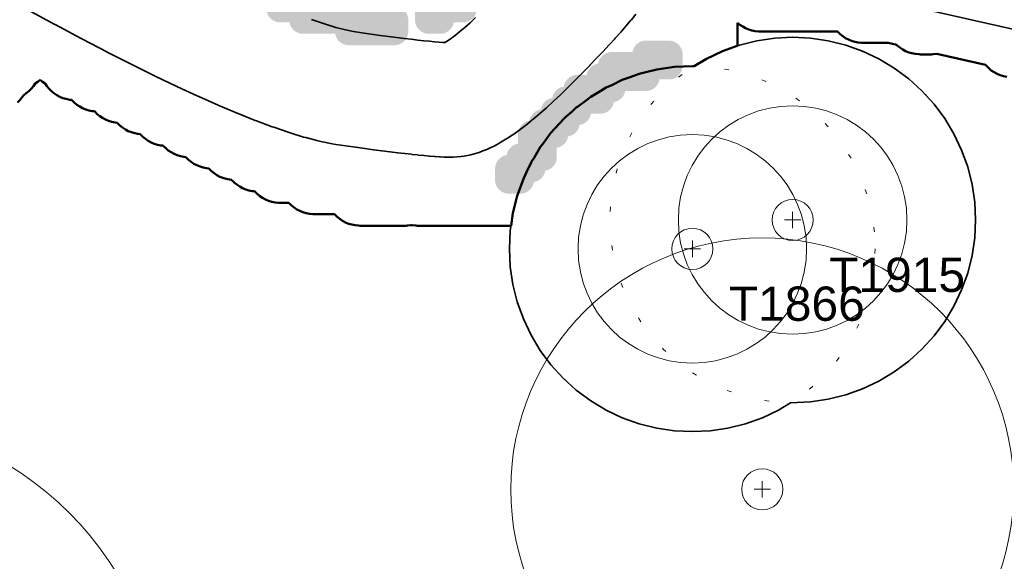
# Model space of a CAD drawing. Header units: metres. Extents: x -6559 to -6383, y 5654606 to 5654801.
# Tile 9 of 31: x -6472 to -6450, y 5654645 to 5654657. Entities that reach past the tile are written whole.
import ezdxf
from ezdxf.enums import TextEntityAlignment as Align

# ---------------------------------------------------------------- set-up
doc = ezdxf.new("R2010")
doc.units = ezdxf.units.M
doc.header["$LTSCALE"] = 0.5
for name, pattern in [('DASHED', [9, 6, -3]), ('DOT', [1.5, 0, -1.5]), ('PHANTOM', [22, 12, -2, 2, -2, 2, -2])]:
    doc.linetypes.add(name, pattern=pattern)
for name, color, linetype, lineweight in [('L-HARD-PAVE', 8, 'Continuous', 35), ('L-HARD-WALL', 7, 'Continuous', 50), ('L-PLNT-PROT', 1, 'DASHED', 35), ('L-PLNT-TEXT', 3, 'Continuous', 18), ('L-SITE-LIMIT', 6, 'PHANTOM', 50), ('V-VEG-CANOPY', 92, 'Continuous', 13), ('V-VEG-TREE', 94, 'Continuous', 18)]:
    doc.layers.add(name, color=color, linetype=linetype, lineweight=lineweight)
doc.styles.add('BR-STD', font='arial.ttf')

# ---------------------------------------------------------------- blocks, each defined once
blk = doc.blocks.new('VEG-TREE-DECID')
at = {"color": 0, "lineweight": -2}
for p, q in [((-0.6, 0), (0.6, 0)), ((0, -0.6), (0, 0.6))]:
    blk.add_line(p, q, dxfattribs=at)
blk.add_circle((0, 0), 1.5, dxfattribs=at)

msp = doc.modelspace()

# ---------------------------------------------------------------- hatches: boundary and pattern name
at = {"layer": 'L-HARD-WALL'}
h = msp.add_hatch(color=1, dxfattribs=at)
h.dxf.hatch_style = 1
h.paths.add_polyline_path([(-6462.75, 5654656.7), (-6462.779, 5654656.701), (-6462.809, 5654656.706), (-6462.837, 5654656.713), (-6462.865, 5654656.723), (-6462.891, 5654656.735), (-6462.917, 5654656.751), (-6462.94, 5654656.768), (-6462.962, 5654656.788), (-6462.982, 5654656.81), (-6462.999, 5654656.833), (-6463.015, 5654656.859), (-6463.027, 5654656.885), (-6463.037, 5654656.913), (-6463.044, 5654656.941), (-6463.049, 5654656.971), (-6463.05, 5654657), (-6463.05, 5654657.25), (-6463.049, 5654657.279), (-6463.044, 5654657.309), (-6463.037, 5654657.337), (-6463.027, 5654657.365), (-6463.015, 5654657.391), (-6462.999, 5654657.417), (-6462.982, 5654657.44), (-6462.962, 5654657.462), (-6462.94, 5654657.482), (-6462.917, 5654657.499), (-6462.891, 5654657.515), (-6462.865, 5654657.527), (-6462.837, 5654657.537), (-6462.809, 5654657.544), (-6462.779, 5654657.549), (-6462.75, 5654657.55), (-6462.546, 5654657.55), (-6462.544, 5654657.559), (-6462.537, 5654657.587), (-6462.527, 5654657.615), (-6462.515, 5654657.641), (-6462.499, 5654657.667), (-6462.482, 5654657.69), (-6462.462, 5654657.712), (-6462.44, 5654657.732), (-6462.417, 5654657.749), (-6462.391, 5654657.765), (-6462.365, 5654657.777), (-6462.337, 5654657.787), (-6462.309, 5654657.794), (-6462.296, 5654657.796), (-6462.294, 5654657.809), (-6462.287, 5654657.837), (-6462.277, 5654657.865), (-6462.265, 5654657.891), (-6462.249, 5654657.917), (-6462.232, 5654657.94), (-6462.212, 5654657.962), (-6462.19, 5654657.982), (-6462.167, 5654657.999), (-6462.141, 5654658.015), (-6462.115, 5654658.027), (-6462.087, 5654658.037), (-6462.059, 5654658.044), (-6462.029, 5654658.049), (-6462, 5654658.05), (-6461.796, 5654658.05), (-6461.794, 5654658.059), (-6461.787, 5654658.087), (-6461.777, 5654658.115), (-6461.765, 5654658.141), (-6461.749, 5654658.167), (-6461.732, 5654658.19), (-6461.712, 5654658.212), (-6461.69, 5654658.232), (-6461.667, 5654658.249), (-6461.641, 5654658.265), (-6461.615, 5654658.277), (-6461.587, 5654658.287), (-6461.559, 5654658.294), (-6461.546, 5654658.296), (-6461.544, 5654658.309), (-6461.537, 5654658.337), (-6461.527, 5654658.365), (-6461.515, 5654658.391), (-6461.499, 5654658.417), (-6461.482, 5654658.44), (-6461.462, 5654658.462), (-6461.44, 5654658.482), (-6461.417, 5654658.499), (-6461.391, 5654658.515), (-6461.365, 5654658.527), (-6461.337, 5654658.537), (-6461.309, 5654658.544), (-6461.296, 5654658.546), (-6461.294, 5654658.559), (-6461.287, 5654658.587), (-6461.277, 5654658.615), (-6461.265, 5654658.641), (-6461.249, 5654658.667), (-6461.232, 5654658.69), (-6461.212, 5654658.712), (-6461.19, 5654658.732), (-6461.167, 5654658.749), (-6461.141, 5654658.765), (-6461.115, 5654658.777), (-6461.087, 5654658.787), (-6461.059, 5654658.794), (-6461.05, 5654658.796), (-6461.05, 5654659), (-6461.049, 5654659.029), (-6461.044, 5654659.059), (-6461.037, 5654659.087), (-6461.027, 5654659.115), (-6461.015, 5654659.141), (-6460.999, 5654659.167), (-6460.982, 5654659.19), (-6460.962, 5654659.212), (-6460.94, 5654659.232), (-6460.917, 5654659.249), (-6460.891, 5654659.265), (-6460.865, 5654659.277), (-6460.837, 5654659.287), (-6460.809, 5654659.294), (-6460.8, 5654659.296), (-6460.8, 5654659.5), (-6460.799, 5654659.529), (-6460.794, 5654659.559), (-6460.787, 5654659.587), (-6460.777, 5654659.615), (-6460.765, 5654659.641), (-6460.749, 5654659.667), (-6460.732, 5654659.69), (-6460.712, 5654659.712), (-6460.69, 5654659.732), (-6460.667, 5654659.749), (-6460.641, 5654659.765), (-6460.615, 5654659.777), (-6460.587, 5654659.787), (-6460.559, 5654659.794), (-6460.55, 5654659.796), (-6460.55, 5654660), (-6460.549, 5654660.029), (-6460.544, 5654660.059), (-6460.537, 5654660.087), (-6460.527, 5654660.115), (-6460.515, 5654660.141), (-6460.499, 5654660.167), (-6460.482, 5654660.19), (-6460.462, 5654660.212), (-6460.44, 5654660.232), (-6460.417, 5654660.249), (-6460.391, 5654660.265), (-6460.365, 5654660.277), (-6460.337, 5654660.287), (-6460.309, 5654660.294), (-6460.3, 5654660.296), (-6460.3, 5654661.25), (-6460.299, 5654661.279), (-6460.294, 5654661.309), (-6460.287, 5654661.337), (-6460.277, 5654661.365), (-6460.265, 5654661.391), (-6460.249, 5654661.417), (-6460.232, 5654661.44), (-6460.212, 5654661.462), (-6460.19, 5654661.482), (-6460.167, 5654661.499), (-6460.141, 5654661.515), (-6460.115, 5654661.527), (-6460.087, 5654661.537), (-6460.059, 5654661.544), (-6460.029, 5654661.549), (-6460, 5654661.55), (-6459.75, 5654661.55), (-6459.721, 5654661.549), (-6459.691, 5654661.544), (-6459.663, 5654661.537), (-6459.635, 5654661.527), (-6459.609, 5654661.515), (-6459.583, 5654661.499), (-6459.56, 5654661.482), (-6459.538, 5654661.462), (-6459.518, 5654661.44), (-6459.501, 5654661.417), (-6459.485, 5654661.391), (-6459.473, 5654661.365), (-6459.463, 5654661.337), (-6459.456, 5654661.309), (-6459.451, 5654661.279), (-6459.45, 5654661.25), (-6459.45, 5654660), (-6459.451, 5654659.971), (-6459.456, 5654659.941), (-6459.463, 5654659.913), (-6459.473, 5654659.885), (-6459.485, 5654659.859), (-6459.501, 5654659.833), (-6459.518, 5654659.81), (-6459.538, 5654659.788), (-6459.56, 5654659.768), (-6459.583, 5654659.751), (-6459.609, 5654659.735), (-6459.635, 5654659.723), (-6459.663, 5654659.713), (-6459.691, 5654659.706), (-6459.7, 5654659.704), (-6459.7, 5654659.5), (-6459.701, 5654659.471), (-6459.706, 5654659.441), (-6459.713, 5654659.413), (-6459.723, 5654659.385), (-6459.735, 5654659.359), (-6459.751, 5654659.333), (-6459.768, 5654659.31), (-6459.788, 5654659.288), (-6459.81, 5654659.268), (-6459.833, 5654659.251), (-6459.859, 5654659.235), (-6459.885, 5654659.223), (-6459.913, 5654659.213), (-6459.941, 5654659.206), (-6459.95, 5654659.204), (-6459.95, 5654659), (-6459.951, 5654658.971), (-6459.956, 5654658.941), (-6459.963, 5654658.913), (-6459.973, 5654658.885), (-6459.985, 5654658.859), (-6460.001, 5654658.833), (-6460.018, 5654658.81), (-6460.038, 5654658.788), (-6460.06, 5654658.768), (-6460.083, 5654658.751), (-6460.109, 5654658.735), (-6460.135, 5654658.723), (-6460.163, 5654658.713), (-6460.191, 5654658.706), (-6460.2, 5654658.704), (-6460.2, 5654658.5), (-6460.201, 5654658.471), (-6460.206, 5654658.441), (-6460.213, 5654658.413), (-6460.223, 5654658.385), (-6460.235, 5654658.359), (-6460.251, 5654658.333), (-6460.268, 5654658.31), (-6460.288, 5654658.288), (-6460.31, 5654658.268), (-6460.333, 5654658.251), (-6460.359, 5654658.235), (-6460.385, 5654658.223), (-6460.413, 5654658.213), (-6460.441, 5654658.206), (-6460.454, 5654658.204), (-6460.456, 5654658.191), (-6460.463, 5654658.163), (-6460.473, 5654658.135), (-6460.485, 5654658.109), (-6460.501, 5654658.083), (-6460.518, 5654658.06), (-6460.538, 5654658.038), (-6460.56, 5654658.018), (-6460.583, 5654658.001), (-6460.609, 5654657.985), (-6460.635, 5654657.973), (-6460.663, 5654657.963), (-6460.691, 5654657.956), (-6460.704, 5654657.954), (-6460.706, 5654657.941), (-6460.713, 5654657.913), (-6460.723, 5654657.885), (-6460.735, 5654657.859), (-6460.751, 5654657.833), (-6460.768, 5654657.81), (-6460.788, 5654657.788), (-6460.81, 5654657.768), (-6460.833, 5654657.751), (-6460.859, 5654657.735), (-6460.885, 5654657.723), (-6460.913, 5654657.713), (-6460.941, 5654657.706), (-6460.954, 5654657.704), (-6460.956, 5654657.691), (-6460.963, 5654657.663), (-6460.973, 5654657.635), (-6460.985, 5654657.609), (-6461.001, 5654657.583), (-6461.018, 5654657.56), (-6461.038, 5654657.538), (-6461.06, 5654657.518), (-6461.083, 5654657.501), (-6461.109, 5654657.485), (-6461.135, 5654657.473), (-6461.163, 5654657.463), (-6461.191, 5654657.456), (-6461.204, 5654657.454), (-6461.206, 5654657.441), (-6461.213, 5654657.413), (-6461.223, 5654657.385), (-6461.235, 5654657.359), (-6461.251, 5654657.333), (-6461.268, 5654657.31), (-6461.288, 5654657.288), (-6461.31, 5654657.268), (-6461.333, 5654657.251), (-6461.359, 5654657.235), (-6461.385, 5654657.223), (-6461.413, 5654657.213), (-6461.441, 5654657.206), (-6461.471, 5654657.201), (-6461.5, 5654657.2), (-6461.704, 5654657.2), (-6461.706, 5654657.191), (-6461.713, 5654657.163), (-6461.723, 5654657.135), (-6461.735, 5654657.109), (-6461.751, 5654657.083), (-6461.768, 5654657.06), (-6461.788, 5654657.038), (-6461.81, 5654657.018), (-6461.833, 5654657.001), (-6461.859, 5654656.985), (-6461.885, 5654656.973), (-6461.913, 5654656.963), (-6461.941, 5654656.956), (-6461.971, 5654656.951), (-6462, 5654656.95), (-6462.204, 5654656.95), (-6462.206, 5654656.941), (-6462.213, 5654656.913), (-6462.223, 5654656.885), (-6462.235, 5654656.859), (-6462.251, 5654656.833), (-6462.268, 5654656.81), (-6462.288, 5654656.788), (-6462.31, 5654656.768), (-6462.333, 5654656.751), (-6462.359, 5654656.735), (-6462.385, 5654656.723), (-6462.413, 5654656.713), (-6462.441, 5654656.706), (-6462.471, 5654656.701), (-6462.5, 5654656.7)])
h = msp.add_hatch(color=1, dxfattribs=at)
h.dxf.hatch_style = 1
h.paths.add_polyline_path([(-6466.796, 5654657.454), (-6466.809, 5654657.456), (-6466.837, 5654657.463), (-6466.865, 5654657.473), (-6466.891, 5654657.485), (-6466.917, 5654657.501), (-6466.94, 5654657.518), (-6466.962, 5654657.538), (-6466.982, 5654657.56), (-6466.999, 5654657.583), (-6467.015, 5654657.609), (-6467.027, 5654657.635), (-6467.037, 5654657.663), (-6467.044, 5654657.691), (-6467.049, 5654657.721), (-6467.05, 5654657.75), (-6467.05, 5654658), (-6467.049, 5654658.029), (-6467.044, 5654658.059), (-6467.037, 5654658.087), (-6467.027, 5654658.115), (-6467.015, 5654658.141), (-6466.999, 5654658.167), (-6466.982, 5654658.19), (-6466.962, 5654658.212), (-6466.94, 5654658.232), (-6466.917, 5654658.249), (-6466.891, 5654658.265), (-6466.865, 5654658.277), (-6466.837, 5654658.287), (-6466.809, 5654658.294), (-6466.779, 5654658.299), (-6466.75, 5654658.3), (-6466.5, 5654658.3), (-6466.471, 5654658.299), (-6466.441, 5654658.294), (-6466.413, 5654658.287), (-6466.385, 5654658.277), (-6466.359, 5654658.265), (-6466.333, 5654658.249), (-6466.31, 5654658.232), (-6466.288, 5654658.212), (-6466.268, 5654658.19), (-6466.251, 5654658.167), (-6466.235, 5654658.141), (-6466.223, 5654658.115), (-6466.213, 5654658.087), (-6466.206, 5654658.059), (-6466.204, 5654658.05), (-6466, 5654658.05), (-6465.971, 5654658.049), (-6465.941, 5654658.044), (-6465.913, 5654658.037), (-6465.885, 5654658.027), (-6465.859, 5654658.015), (-6465.833, 5654657.999), (-6465.81, 5654657.982), (-6465.788, 5654657.962), (-6465.768, 5654657.94), (-6465.751, 5654657.917), (-6465.735, 5654657.891), (-6465.723, 5654657.865), (-6465.713, 5654657.837), (-6465.706, 5654657.809), (-6465.704, 5654657.8), (-6465.5, 5654657.8), (-6465.471, 5654657.799), (-6465.441, 5654657.794), (-6465.413, 5654657.787), (-6465.385, 5654657.777), (-6465.359, 5654657.765), (-6465.333, 5654657.749), (-6465.31, 5654657.732), (-6465.288, 5654657.712), (-6465.268, 5654657.69), (-6465.251, 5654657.667), (-6465.235, 5654657.641), (-6465.223, 5654657.615), (-6465.213, 5654657.587), (-6465.206, 5654657.559), (-6465.204, 5654657.55), (-6464.5, 5654657.55), (-6464.471, 5654657.549), (-6464.441, 5654657.544), (-6464.413, 5654657.537), (-6464.385, 5654657.527), (-6464.359, 5654657.515), (-6464.333, 5654657.499), (-6464.31, 5654657.482), (-6464.288, 5654657.462), (-6464.268, 5654657.44), (-6464.251, 5654657.417), (-6464.235, 5654657.391), (-6464.223, 5654657.365), (-6464.213, 5654657.337), (-6464.206, 5654657.309), (-6464.204, 5654657.3), (-6463.5, 5654657.3), (-6463.471, 5654657.299), (-6463.441, 5654657.294), (-6463.413, 5654657.287), (-6463.385, 5654657.277), (-6463.359, 5654657.265), (-6463.333, 5654657.249), (-6463.31, 5654657.232), (-6463.288, 5654657.212), (-6463.268, 5654657.19), (-6463.251, 5654657.167), (-6463.235, 5654657.141), (-6463.223, 5654657.115), (-6463.213, 5654657.087), (-6463.206, 5654657.059), (-6463.201, 5654657.029), (-6463.2, 5654657), (-6463.2, 5654656.75), (-6463.201, 5654656.721), (-6463.206, 5654656.691), (-6463.213, 5654656.663), (-6463.223, 5654656.635), (-6463.235, 5654656.609), (-6463.251, 5654656.583), (-6463.268, 5654656.56), (-6463.288, 5654656.538), (-6463.31, 5654656.518), (-6463.333, 5654656.501), (-6463.359, 5654656.485), (-6463.385, 5654656.473), (-6463.413, 5654656.463), (-6463.441, 5654656.456), (-6463.471, 5654656.451), (-6463.5, 5654656.45), (-6464.5, 5654656.45), (-6464.529, 5654656.451), (-6464.559, 5654656.456), (-6464.587, 5654656.463), (-6464.615, 5654656.473), (-6464.641, 5654656.485), (-6464.667, 5654656.501), (-6464.69, 5654656.518), (-6464.712, 5654656.538), (-6464.732, 5654656.56), (-6464.749, 5654656.583), (-6464.765, 5654656.609), (-6464.777, 5654656.635), (-6464.787, 5654656.663), (-6464.794, 5654656.691), (-6464.796, 5654656.7), (-6465.5, 5654656.7), (-6465.529, 5654656.701), (-6465.559, 5654656.706), (-6465.587, 5654656.713), (-6465.615, 5654656.723), (-6465.641, 5654656.735), (-6465.667, 5654656.751), (-6465.69, 5654656.768), (-6465.712, 5654656.788), (-6465.732, 5654656.81), (-6465.749, 5654656.833), (-6465.765, 5654656.859), (-6465.777, 5654656.885), (-6465.787, 5654656.913), (-6465.794, 5654656.941), (-6465.796, 5654656.95), (-6466, 5654656.95), (-6466.029, 5654656.951), (-6466.059, 5654656.956), (-6466.087, 5654656.963), (-6466.115, 5654656.973), (-6466.141, 5654656.985), (-6466.167, 5654657.001), (-6466.19, 5654657.018), (-6466.212, 5654657.038), (-6466.232, 5654657.06), (-6466.249, 5654657.083), (-6466.265, 5654657.109), (-6466.277, 5654657.135), (-6466.287, 5654657.163), (-6466.294, 5654657.191), (-6466.296, 5654657.2), (-6466.5, 5654657.2), (-6466.529, 5654657.201), (-6466.559, 5654657.206), (-6466.587, 5654657.213), (-6466.615, 5654657.223), (-6466.641, 5654657.235), (-6466.667, 5654657.251), (-6466.69, 5654657.268), (-6466.712, 5654657.288), (-6466.732, 5654657.31), (-6466.749, 5654657.333), (-6466.765, 5654657.359), (-6466.777, 5654657.385), (-6466.787, 5654657.413), (-6466.794, 5654657.441)])
h = msp.add_hatch(color=1, dxfattribs=at)
h.dxf.hatch_style = 1
h.paths.add_polyline_path([(-6461.046, 5654654.046), (-6461.044, 5654654.059), (-6461.037, 5654654.087), (-6461.027, 5654654.115), (-6461.015, 5654654.141), (-6460.999, 5654654.167), (-6460.982, 5654654.19), (-6460.962, 5654654.212), (-6460.94, 5654654.232), (-6460.917, 5654654.249), (-6460.891, 5654654.265), (-6460.865, 5654654.277), (-6460.837, 5654654.287), (-6460.809, 5654654.294), (-6460.8, 5654654.296), (-6460.8, 5654654.5), (-6460.799, 5654654.529), (-6460.794, 5654654.559), (-6460.787, 5654654.587), (-6460.777, 5654654.615), (-6460.765, 5654654.641), (-6460.749, 5654654.667), (-6460.732, 5654654.69), (-6460.712, 5654654.712), (-6460.69, 5654654.732), (-6460.667, 5654654.749), (-6460.641, 5654654.765), (-6460.615, 5654654.777), (-6460.587, 5654654.787), (-6460.559, 5654654.794), (-6460.546, 5654654.796), (-6460.544, 5654654.809), (-6460.537, 5654654.837), (-6460.527, 5654654.865), (-6460.515, 5654654.891), (-6460.499, 5654654.917), (-6460.482, 5654654.94), (-6460.462, 5654654.962), (-6460.44, 5654654.982), (-6460.417, 5654654.999), (-6460.391, 5654655.015), (-6460.365, 5654655.027), (-6460.337, 5654655.037), (-6460.309, 5654655.044), (-6460.296, 5654655.046), (-6460.294, 5654655.059), (-6460.287, 5654655.087), (-6460.277, 5654655.115), (-6460.265, 5654655.141), (-6460.249, 5654655.167), (-6460.232, 5654655.19), (-6460.212, 5654655.212), (-6460.19, 5654655.232), (-6460.167, 5654655.249), (-6460.141, 5654655.265), (-6460.115, 5654655.277), (-6460.087, 5654655.287), (-6460.059, 5654655.294), (-6460.046, 5654655.296), (-6460.044, 5654655.309), (-6460.037, 5654655.337), (-6460.027, 5654655.365), (-6460.015, 5654655.391), (-6459.999, 5654655.417), (-6459.982, 5654655.44), (-6459.962, 5654655.462), (-6459.94, 5654655.482), (-6459.917, 5654655.499), (-6459.891, 5654655.515), (-6459.865, 5654655.527), (-6459.837, 5654655.537), (-6459.809, 5654655.544), (-6459.796, 5654655.546), (-6459.794, 5654655.559), (-6459.787, 5654655.587), (-6459.777, 5654655.615), (-6459.765, 5654655.641), (-6459.749, 5654655.667), (-6459.732, 5654655.69), (-6459.712, 5654655.712), (-6459.69, 5654655.732), (-6459.667, 5654655.749), (-6459.641, 5654655.765), (-6459.615, 5654655.777), (-6459.587, 5654655.787), (-6459.559, 5654655.794), (-6459.529, 5654655.799), (-6459.5, 5654655.8), (-6459.296, 5654655.8), (-6459.294, 5654655.809), (-6459.287, 5654655.837), (-6459.277, 5654655.865), (-6459.265, 5654655.891), (-6459.249, 5654655.917), (-6459.232, 5654655.94), (-6459.212, 5654655.962), (-6459.19, 5654655.982), (-6459.167, 5654655.999), (-6459.141, 5654656.015), (-6459.115, 5654656.027), (-6459.087, 5654656.037), (-6459.059, 5654656.044), (-6459.046, 5654656.046), (-6459.044, 5654656.059), (-6459.037, 5654656.087), (-6459.027, 5654656.115), (-6459.015, 5654656.141), (-6458.999, 5654656.167), (-6458.982, 5654656.19), (-6458.962, 5654656.212), (-6458.94, 5654656.232), (-6458.917, 5654656.249), (-6458.891, 5654656.265), (-6458.865, 5654656.277), (-6458.837, 5654656.287), (-6458.809, 5654656.294), (-6458.779, 5654656.299), (-6458.75, 5654656.3), (-6458.296, 5654656.3), (-6458.294, 5654656.309), (-6458.287, 5654656.337), (-6458.277, 5654656.365), (-6458.265, 5654656.391), (-6458.249, 5654656.417), (-6458.232, 5654656.44), (-6458.212, 5654656.462), (-6458.19, 5654656.482), (-6458.167, 5654656.499), (-6458.141, 5654656.515), (-6458.115, 5654656.527), (-6458.087, 5654656.537), (-6458.059, 5654656.544), (-6458.029, 5654656.549), (-6458, 5654656.55), (-6457.5, 5654656.55), (-6457.471, 5654656.549), (-6457.441, 5654656.544), (-6457.413, 5654656.537), (-6457.385, 5654656.527), (-6457.359, 5654656.515), (-6457.333, 5654656.499), (-6457.31, 5654656.482), (-6457.288, 5654656.462), (-6457.268, 5654656.44), (-6457.251, 5654656.417), (-6457.235, 5654656.391), (-6457.223, 5654656.365), (-6457.213, 5654656.337), (-6457.206, 5654656.309), (-6457.201, 5654656.279), (-6457.2, 5654656.25), (-6457.2, 5654656), (-6457.201, 5654655.971), (-6457.206, 5654655.941), (-6457.213, 5654655.913), (-6457.223, 5654655.885), (-6457.235, 5654655.859), (-6457.251, 5654655.833), (-6457.268, 5654655.81), (-6457.288, 5654655.788), (-6457.31, 5654655.768), (-6457.333, 5654655.751), (-6457.359, 5654655.735), (-6457.385, 5654655.723), (-6457.413, 5654655.713), (-6457.441, 5654655.706), (-6457.471, 5654655.701), (-6457.5, 5654655.7), (-6457.704, 5654655.7), (-6457.706, 5654655.691), (-6457.713, 5654655.663), (-6457.723, 5654655.635), (-6457.735, 5654655.609), (-6457.751, 5654655.583), (-6457.768, 5654655.56), (-6457.788, 5654655.538), (-6457.81, 5654655.518), (-6457.833, 5654655.501), (-6457.859, 5654655.485), (-6457.885, 5654655.473), (-6457.913, 5654655.463), (-6457.941, 5654655.456), (-6457.971, 5654655.451), (-6458, 5654655.45), (-6458.454, 5654655.45), (-6458.456, 5654655.441), (-6458.463, 5654655.413), (-6458.473, 5654655.385), (-6458.485, 5654655.359), (-6458.501, 5654655.333), (-6458.518, 5654655.31), (-6458.538, 5654655.288), (-6458.56, 5654655.268), (-6458.583, 5654655.251), (-6458.609, 5654655.235), (-6458.635, 5654655.223), (-6458.663, 5654655.213), (-6458.691, 5654655.206), (-6458.704, 5654655.204), (-6458.706, 5654655.191), (-6458.713, 5654655.163), (-6458.723, 5654655.135), (-6458.735, 5654655.109), (-6458.751, 5654655.083), (-6458.768, 5654655.06), (-6458.788, 5654655.038), (-6458.81, 5654655.018), (-6458.833, 5654655.001), (-6458.859, 5654654.985), (-6458.885, 5654654.973), (-6458.913, 5654654.963), (-6458.941, 5654654.956), (-6458.971, 5654654.951), (-6459, 5654654.95), (-6459.204, 5654654.95), (-6459.206, 5654654.941), (-6459.213, 5654654.913), (-6459.223, 5654654.885), (-6459.235, 5654654.859), (-6459.251, 5654654.833), (-6459.268, 5654654.81), (-6459.288, 5654654.788), (-6459.31, 5654654.768), (-6459.333, 5654654.751), (-6459.359, 5654654.735), (-6459.385, 5654654.723), (-6459.413, 5654654.713), (-6459.441, 5654654.706), (-6459.454, 5654654.704), (-6459.456, 5654654.691), (-6459.463, 5654654.663), (-6459.473, 5654654.635), (-6459.485, 5654654.609), (-6459.501, 5654654.583), (-6459.518, 5654654.56), (-6459.538, 5654654.538), (-6459.56, 5654654.518), (-6459.583, 5654654.501), (-6459.609, 5654654.485), (-6459.635, 5654654.473), (-6459.663, 5654654.463), (-6459.691, 5654654.456), (-6459.704, 5654654.454), (-6459.706, 5654654.441), (-6459.713, 5654654.413), (-6459.723, 5654654.385), (-6459.735, 5654654.359), (-6459.751, 5654654.333), (-6459.768, 5654654.31), (-6459.788, 5654654.288), (-6459.81, 5654654.268), (-6459.833, 5654654.251), (-6459.859, 5654654.235), (-6459.885, 5654654.223), (-6459.913, 5654654.213), (-6459.941, 5654654.206), (-6459.95, 5654654.204), (-6459.95, 5654654), (-6459.951, 5654653.971), (-6459.956, 5654653.941), (-6459.963, 5654653.913), (-6459.973, 5654653.885), (-6459.985, 5654653.859), (-6460.001, 5654653.833), (-6460.018, 5654653.81), (-6460.038, 5654653.788), (-6460.06, 5654653.768), (-6460.083, 5654653.751), (-6460.109, 5654653.735), (-6460.135, 5654653.723), (-6460.163, 5654653.713), (-6460.191, 5654653.706), (-6460.204, 5654653.704), (-6460.206, 5654653.691), (-6460.213, 5654653.663), (-6460.223, 5654653.635), (-6460.235, 5654653.609), (-6460.251, 5654653.583), (-6460.268, 5654653.56), (-6460.288, 5654653.538), (-6460.31, 5654653.518), (-6460.333, 5654653.501), (-6460.359, 5654653.485), (-6460.385, 5654653.473), (-6460.413, 5654653.463), (-6460.441, 5654653.456), (-6460.454, 5654653.454), (-6460.456, 5654653.441), (-6460.463, 5654653.413), (-6460.473, 5654653.385), (-6460.485, 5654653.359), (-6460.501, 5654653.333), (-6460.518, 5654653.31), (-6460.538, 5654653.288), (-6460.56, 5654653.268), (-6460.583, 5654653.251), (-6460.609, 5654653.235), (-6460.635, 5654653.223), (-6460.663, 5654653.213), (-6460.691, 5654653.206), (-6460.721, 5654653.201), (-6460.75, 5654653.2), (-6461, 5654653.2), (-6461.029, 5654653.201), (-6461.059, 5654653.206), (-6461.087, 5654653.213), (-6461.115, 5654653.223), (-6461.141, 5654653.235), (-6461.167, 5654653.251), (-6461.19, 5654653.268), (-6461.212, 5654653.288), (-6461.232, 5654653.31), (-6461.249, 5654653.333), (-6461.265, 5654653.359), (-6461.277, 5654653.385), (-6461.287, 5654653.413), (-6461.294, 5654653.441), (-6461.299, 5654653.471), (-6461.3, 5654653.5), (-6461.3, 5654653.75), (-6461.299, 5654653.779), (-6461.294, 5654653.809), (-6461.287, 5654653.837), (-6461.277, 5654653.865), (-6461.265, 5654653.891), (-6461.249, 5654653.917), (-6461.232, 5654653.94), (-6461.212, 5654653.962), (-6461.19, 5654653.982), (-6461.167, 5654653.999), (-6461.141, 5654654.015), (-6461.115, 5654654.027), (-6461.087, 5654654.037), (-6461.059, 5654654.044)])

# ---------------------------------------------------------------- linework, layer by layer
at = {"layer": 'L-HARD-PAVE'}
for points in [[(-6431.305, 5654652.594), (-6457.418, 5654658.486)], [(-6458.221, 5654657.126), (-6458.319, 5654657.008), (-6458.329, 5654656.996), (-6458.433, 5654656.875), (-6458.442, 5654656.864), (-6458.551, 5654656.739), (-6458.56, 5654656.729), (-6458.676, 5654656.601), (-6458.684, 5654656.591), (-6458.805, 5654656.459), (-6458.813, 5654656.45), (-6458.939, 5654656.313), (-6458.947, 5654656.306), (-6459.08, 5654656.165), (-6459.086, 5654656.158), (-6459.225, 5654656.013), (-6459.231, 5654656.007), (-6459.376, 5654655.858), (-6459.382, 5654655.852), (-6459.532, 5654655.7), (-6459.538, 5654655.694), (-6459.694, 5654655.538), (-6459.706, 5654655.526), (-6459.856, 5654655.38), (-6459.87, 5654655.367), (-6460.014, 5654655.231), (-6460.029, 5654655.217), (-6460.168, 5654655.09), (-6460.185, 5654655.074), (-6460.318, 5654654.957), (-6460.337, 5654654.94), (-6460.464, 5654654.833), (-6460.487, 5654654.814), (-6460.608, 5654654.716), (-6460.635, 5654654.696), (-6460.75, 5654654.608), (-6460.781, 5654654.584), (-6460.891, 5654654.506), (-6460.928, 5654654.48), (-6461.032, 5654654.412), (-6461.078, 5654654.383), (-6461.175, 5654654.325), (-6461.231, 5654654.293), (-6461.323, 5654654.244), (-6461.393, 5654654.21), (-6461.479, 5654654.171), (-6461.567, 5654654.135), (-6461.647, 5654654.105), (-6461.758, 5654654.07), (-6461.832, 5654654.051), (-6461.974, 5654654.022), (-6462.042, 5654654.013), (-6462.219, 5654654), (-6462.281, 5654654), (-6462.315, 5654654), (-6462.387, 5654654.002), (-6462.413, 5654654.003), (-6462.495, 5654654.007), (-6462.515, 5654654.008), (-6462.607, 5654654.014), (-6462.623, 5654654.015), (-6462.725, 5654654.023), (-6462.738, 5654654.024), (-6462.849, 5654654.034), (-6462.861, 5654654.035), (-6462.982, 5654654.047), (-6462.991, 5654654.048), (-6463.122, 5654654.061), (-6463.13, 5654654.062), (-6463.271, 5654654.078), (-6463.278, 5654654.079), (-6463.428, 5654654.096), (-6463.435, 5654654.097), (-6463.595, 5654654.117), (-6463.6, 5654654.117), (-6463.77, 5654654.139), (-6463.775, 5654654.139), (-6463.955, 5654654.163), (-6463.959, 5654654.163), (-6464.148, 5654654.189), (-6464.152, 5654654.189), (-6464.352, 5654654.217), (-6464.355, 5654654.217), (-6464.564, 5654654.246), (-6464.567, 5654654.247), (-6464.786, 5654654.278), (-6464.864, 5654654.292), (-6465.108, 5654654.343), (-6465.169, 5654654.357), (-6465.439, 5654654.427), (-6465.487, 5654654.441), (-6465.782, 5654654.531), (-6465.822, 5654654.544), (-6466.142, 5654654.653), (-6466.175, 5654654.665), (-6466.521, 5654654.794), (-6466.548, 5654654.804), (-6466.919, 5654654.953), (-6466.943, 5654654.962), (-6467.339, 5654655.13), (-6467.359, 5654655.139), (-6467.781, 5654655.326), (-6467.799, 5654655.334), (-6468.246, 5654655.541), (-6468.261, 5654655.549), (-6468.734, 5654655.775), (-6468.747, 5654655.782), (-6469.245, 5654656.028), (-6469.257, 5654656.034), (-6469.781, 5654656.299), (-6469.791, 5654656.305), (-6470.34, 5654656.59), (-6470.35, 5654656.595), (-6470.924, 5654656.9), (-6470.932, 5654656.904), (-6471.532, 5654657.229)], [(-6465.318, 5654657.013), (-6465.034, 5654656.916), (-6464.783, 5654656.84), (-6464.568, 5654656.784), (-6464.393, 5654656.747), (-6464.215, 5654656.722), (-6464.01, 5654656.693), (-6463.814, 5654656.666), (-6463.629, 5654656.642), (-6463.454, 5654656.619), (-6463.289, 5654656.598), (-6463.135, 5654656.579), (-6462.991, 5654656.562), (-6462.858, 5654656.547), (-6462.736, 5654656.535), (-6462.625, 5654656.524), (-6462.526, 5654656.515), (-6462.44, 5654656.509), (-6462.399, 5654656.506), (-6462.387, 5654656.513), (-6462.325, 5654656.554), (-6462.25, 5654656.607), (-6462.164, 5654656.673), (-6462.068, 5654656.751), (-6461.962, 5654656.84), (-6461.847, 5654656.941), (-6461.725, 5654657.054)]]:
    msp.add_lwpolyline(points, dxfattribs=at)
at = {"layer": 'L-PLNT-PROT'}
msp.add_lwpolyline([(-6456.94, 5654655.995), (-6456.678, 5654656.153), (-6456.323, 5654656.321), (-6455.953, 5654656.453), (-6455.572, 5654656.548), (-6455.184, 5654656.606), (-6454.792, 5654656.625), (-6454.4, 5654656.606), (-6454.012, 5654656.548), (-6453.631, 5654656.453), (-6453.261, 5654656.321), (-6452.906, 5654656.153), (-6452.57, 5654655.951), (-6452.254, 5654655.717), (-6451.964, 5654655.453), (-6451.7, 5654655.163), (-6451.466, 5654654.847), (-6451.264, 5654654.511), (-6451.096, 5654654.156), (-6450.964, 5654653.786), (-6450.869, 5654653.405), (-6450.811, 5654653.017), (-6450.792, 5654652.625), (-6450.811, 5654652.233), (-6450.869, 5654651.845), (-6450.964, 5654651.464), (-6451.096, 5654651.094), (-6451.264, 5654650.739), (-6451.466, 5654650.403), (-6451.7, 5654650.087), (-6451.964, 5654649.797), (-6452.254, 5654649.533), (-6452.57, 5654649.299), (-6452.906, 5654649.097), (-6453.261, 5654648.929), (-6453.631, 5654648.797), (-6454.012, 5654648.702), (-6454.4, 5654648.644), (-6454.838, 5654648.623), (-6455.1, 5654648.465), (-6455.455, 5654648.297), (-6455.825, 5654648.165), (-6456.206, 5654648.07), (-6456.594, 5654648.012), (-6456.986, 5654647.993), (-6457.378, 5654648.012), (-6457.766, 5654648.07), (-6458.147, 5654648.165), (-6458.517, 5654648.297), (-6458.872, 5654648.465), (-6459.208, 5654648.667), (-6459.524, 5654648.901), (-6459.814, 5654649.165), (-6460.078, 5654649.455), (-6460.312, 5654649.771), (-6460.514, 5654650.107), (-6460.682, 5654650.462), (-6460.814, 5654650.832), (-6460.909, 5654651.213), (-6460.967, 5654651.601), (-6460.986, 5654651.993), (-6460.967, 5654652.385), (-6460.909, 5654652.773), (-6460.814, 5654653.154), (-6460.779, 5654653.25), (-6460.75, 5654653.332), (-6460.682, 5654653.524), (-6460.514, 5654653.879), (-6460.312, 5654654.215), (-6460.078, 5654654.531), (-6459.814, 5654654.821), (-6459.524, 5654655.085), (-6459.208, 5654655.319), (-6458.944, 5654655.477), (-6458.931, 5654655.485), (-6458.872, 5654655.521), (-6458.517, 5654655.689), (-6458.147, 5654655.821), (-6457.766, 5654655.916), (-6457.378, 5654655.974), (-6456.94, 5654655.995)], dxfattribs=at)
at = {"layer": 'L-PLNT-TEXT', "linetype": 'DOT'}
for centre in [(-6454.792, 5654652.625), (-6456.986, 5654651.993)]:
    msp.add_circle(centre, 4, dxfattribs=at)
at = {"layer": 'L-SITE-LIMIT'}
msp.add_lwpolyline([(-6450.11, 5654655.758), (-6450.182, 5654655.773), (-6450.253, 5654655.794), (-6450.321, 5654655.822), (-6450.385, 5654655.857), (-6450.447, 5654655.898), (-6450.504, 5654655.944), (-6450.556, 5654655.996), (-6450.574, 5654656.019), (-6451.637, 5654656.259), (-6451.64, 5654656.258), (-6451.713, 5654656.251), (-6451.716, 5654656.251), (-6451.752, 5654656.25), (-6451.998, 5654656.25), (-6452.034, 5654656.251), (-6452.037, 5654656.251), (-6452.11, 5654656.258), (-6452.182, 5654656.273), (-6452.253, 5654656.294), (-6452.321, 5654656.322), (-6452.385, 5654656.357), (-6452.447, 5654656.398), (-6452.504, 5654656.444), (-6452.517, 5654656.457), (-6452.705, 5654656.5), (-6453.248, 5654656.5), (-6453.284, 5654656.501), (-6453.287, 5654656.501), (-6453.36, 5654656.508), (-6453.432, 5654656.523), (-6453.503, 5654656.544), (-6453.571, 5654656.572), (-6453.635, 5654656.607), (-6453.697, 5654656.648), (-6453.754, 5654656.694), (-6453.806, 5654656.746), (-6453.807, 5654656.749), (-6453.813, 5654656.75), (-6455.498, 5654656.75), (-6455.534, 5654656.751), (-6455.537, 5654656.751), (-6455.61, 5654656.758), (-6455.682, 5654656.773), (-6455.753, 5654656.794), (-6455.821, 5654656.822), (-6455.885, 5654656.857), (-6455.947, 5654656.898), (-6456, 5654656.941), (-6456, 5654656.502), (-6456.001, 5654656.466), (-6456.001, 5654656.463), (-6456.004, 5654656.435), (-6456.323, 5654656.321), (-6456.678, 5654656.153), (-6456.947, 5654655.991), (-6456.986, 5654655.993), (-6457.378, 5654655.974), (-6457.766, 5654655.916), (-6458, 5654655.858), (-6458.147, 5654655.821), (-6458.345, 5654655.75), (-6458.517, 5654655.689), (-6458.75, 5654655.578), (-6458.872, 5654655.521), (-6458.907, 5654655.5), (-6458.985, 5654655.453), (-6459.208, 5654655.319), (-6459.301, 5654655.25), (-6459.5, 5654655.103), (-6459.524, 5654655.085), (-6459.617, 5654655), (-6459.75, 5654654.88), (-6459.814, 5654654.821), (-6459.879, 5654654.75), (-6460, 5654654.617), (-6460.078, 5654654.531), (-6460.101, 5654654.5), (-6460.25, 5654654.299), (-6460.312, 5654654.215), (-6460.448, 5654653.987), (-6460.5, 5654653.902), (-6460.514, 5654653.879), (-6460.575, 5654653.75), (-6460.682, 5654653.524), (-6460.75, 5654653.332), (-6460.779, 5654653.25), (-6460.779, 5654653.25), (-6460.814, 5654653.154), (-6460.909, 5654652.773), (-6460.95, 5654652.5), (-6462.998, 5654652.5), (-6463.034, 5654652.501), (-6463.037, 5654652.501), (-6463.11, 5654652.508), (-6463.125, 5654652.511), (-6463.14, 5654652.508), (-6463.213, 5654652.501), (-6463.216, 5654652.501), (-6463.252, 5654652.5), (-6464.248, 5654652.5), (-6464.284, 5654652.501), (-6464.287, 5654652.501), (-6464.36, 5654652.508), (-6464.432, 5654652.523), (-6464.503, 5654652.544), (-6464.571, 5654652.572), (-6464.635, 5654652.607), (-6464.697, 5654652.648), (-6464.754, 5654652.694), (-6464.806, 5654652.746), (-6464.809, 5654652.75), (-6465.248, 5654652.75), (-6465.284, 5654652.751), (-6465.287, 5654652.751), (-6465.36, 5654652.758), (-6465.432, 5654652.773), (-6465.503, 5654652.794), (-6465.571, 5654652.822), (-6465.635, 5654652.857), (-6465.697, 5654652.898), (-6465.754, 5654652.944), (-6465.806, 5654652.996), (-6465.809, 5654653), (-6465.998, 5654653), (-6466.034, 5654653.001), (-6466.037, 5654653.001), (-6466.11, 5654653.008), (-6466.182, 5654653.023), (-6466.253, 5654653.044), (-6466.321, 5654653.072), (-6466.385, 5654653.107), (-6466.447, 5654653.148), (-6466.504, 5654653.194), (-6466.556, 5654653.246), (-6466.561, 5654653.253), (-6466.61, 5654653.258), (-6466.682, 5654653.273), (-6466.753, 5654653.294), (-6466.821, 5654653.322), (-6466.885, 5654653.357), (-6466.947, 5654653.398), (-6467.004, 5654653.444), (-6467.056, 5654653.496), (-6467.061, 5654653.503), (-6467.11, 5654653.508), (-6467.182, 5654653.523), (-6467.253, 5654653.544), (-6467.321, 5654653.572), (-6467.385, 5654653.607), (-6467.447, 5654653.648), (-6467.504, 5654653.694), (-6467.556, 5654653.746), (-6467.561, 5654653.753), (-6467.61, 5654653.758), (-6467.682, 5654653.773), (-6467.753, 5654653.794), (-6467.821, 5654653.822), (-6467.885, 5654653.857), (-6467.947, 5654653.898), (-6468.004, 5654653.944), (-6468.056, 5654653.996), (-6468.061, 5654654.003), (-6468.11, 5654654.008), (-6468.182, 5654654.023), (-6468.253, 5654654.044), (-6468.321, 5654654.072), (-6468.385, 5654654.107), (-6468.447, 5654654.148), (-6468.504, 5654654.194), (-6468.556, 5654654.246), (-6468.561, 5654654.253), (-6468.61, 5654654.258), (-6468.682, 5654654.273), (-6468.753, 5654654.294), (-6468.821, 5654654.322), (-6468.885, 5654654.357), (-6468.947, 5654654.398), (-6469.004, 5654654.444), (-6469.056, 5654654.496), (-6469.061, 5654654.503), (-6469.11, 5654654.508), (-6469.182, 5654654.523), (-6469.253, 5654654.544), (-6469.321, 5654654.572), (-6469.385, 5654654.607), (-6469.447, 5654654.648), (-6469.504, 5654654.694), (-6469.556, 5654654.746), (-6469.561, 5654654.753), (-6469.61, 5654654.758), (-6469.682, 5654654.773), (-6469.753, 5654654.794), (-6469.821, 5654654.822), (-6469.885, 5654654.857), (-6469.947, 5654654.898), (-6470.004, 5654654.944), (-6470.056, 5654654.996), (-6470.061, 5654655.003), (-6470.11, 5654655.008), (-6470.182, 5654655.023), (-6470.253, 5654655.044), (-6470.321, 5654655.072), (-6470.385, 5654655.107), (-6470.447, 5654655.148), (-6470.504, 5654655.194), (-6470.556, 5654655.246), (-6470.561, 5654655.253), (-6470.61, 5654655.258), (-6470.682, 5654655.273), (-6470.753, 5654655.294), (-6470.821, 5654655.322), (-6470.885, 5654655.357), (-6470.947, 5654655.398), (-6471.004, 5654655.444), (-6471.056, 5654655.496), (-6471.102, 5654655.553), (-6471.14, 5654655.61), (-6471.197, 5654655.648), (-6471.25, 5654655.691), (-6471.303, 5654655.648), (-6471.36, 5654655.61), (-6471.398, 5654655.553), (-6471.444, 5654655.496), (-6471.496, 5654655.444), (-6471.553, 5654655.398), (-6471.61, 5654655.36), (-6471.648, 5654655.303), (-6471.694, 5654655.246), (-6471.746, 5654655.194)], dxfattribs=at)
at = {"layer": 'V-VEG-CANOPY'}
for centre, radius in [((-6454.792, 5654652.625), 2.5), ((-6456.986, 5654651.993), 2.5), ((-6455.457, 5654646.731), 5.5), ((-6475.558, 5654641.262), 7)]:
    msp.add_circle(centre, radius, dxfattribs=at)

# ---------------------------------------------------------------- block references
at = {"layer": 'V-VEG-TREE', "xscale": 0.3, "yscale": 0.3}
for p in [(-6454.792, 5654652.625), (-6456.986, 5654651.993), (-6455.457, 5654646.731)]:
    msp.add_blockref('VEG-TREE-DECID', p, dxfattribs=at)

# ---------------------------------------------------------------- texts
at = {"layer": 'L-PLNT-TEXT', "style": 'BR-STD'}
for s, p in [('T1915', (-6453.992, 5654651.425)), ('T1866', (-6456.186, 5654650.793))]:
    msp.add_text(s, height=0.75, dxfattribs=at).set_placement(p, align=Align.MIDDLE_LEFT)

doc.saveas('drawing.dxf')
